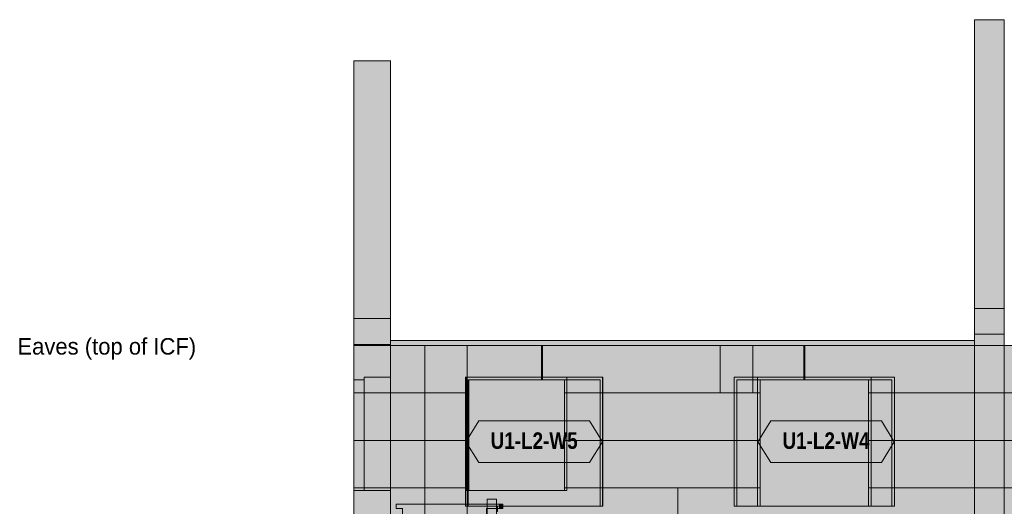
# Model space of a CAD drawing. Header units: millimetres. Extents: x 17 to 413, y 4 to 292.
# Tile 44 of 60: x 159 to 235, y 163 to 201. Entities that reach past the tile are written whole.
import ezdxf
from ezdxf.enums import TextEntityAlignment as Align

# ---------------------------------------------------------------- set-up
doc = ezdxf.new("R2010")
doc.units = ezdxf.units.MM
doc.linetypes.add('DASHED', pattern=[1.524, 1.27, -0.254])
for name, color, linetype in [('FILL-EPS', 7, 'Continuous'), ('FILL-LIGHT', 7, 'Continuous'), ('FILL-TIMBER', 7, 'Continuous'), ('FILL-WHITE', 7, 'Continuous'), ('LINE-C_2E8C94', 7, 'Continuous'), ('LINE-C_337880', 7, 'Continuous'), ('LINE-INK', 7, 'Continuous'), ('LINE-STEEL_GREY', 7, 'Continuous'), ('LINE-TEAL_DK', 7, 'Continuous'), ('LINE-TEAL_DK-DASH', 7, 'DASHED'), ('LINE-TIMBER_DK', 7, 'Continuous'), ('TEXT-STEEL', 7, 'Continuous'), ('TEXT-TEAL_DK', 7, 'Continuous')]:
    doc.layers.add(name, color=color, linetype=linetype)
doc.styles.add('OpenSansCondensed-Bold', font='OpenSansCondensed-Bold.ttf')

msp = doc.modelspace()

# ---------------------------------------------------------------- hatches: boundary and pattern name
at = {"layer": 'FILL-EPS', "true_color": 0xbae9e9}
h = msp.add_hatch(color=254, dxfattribs=at)
h.dxf.hatch_style = 1
h.paths.add_polyline_path([(232.357, 178.605), (232.357, 200.848), (232.865, 200.848), (234.643, 200.848), (234.643, 178.605), (232.865, 178.605)])
h = msp.add_hatch(color=254, dxfattribs=at)
h.dxf.hatch_style = 1
h.paths.add_polyline_path([(184.49, 177.815), (184.49, 197.689), (187.335, 197.689), (187.335, 197.692), (187.335, 197.689), (187.335, 197.689), (187.335, 177.871), (187.333, 177.871), (187.333, 177.815)])
at = {"layer": 'FILL-EPS', "true_color": 0xccffff}
h = msp.add_hatch(color=7, dxfattribs=at)
h.dxf.hatch_style = 1
h.paths.add_polyline_path([(232.356, 178.608), (232.357, 178.605), (234.643, 178.605), (234.643, 169.217), (234.643, 157.455), (232.357, 157.455), (232.357, 178.605)])
at = {"layer": 'FILL-EPS', "true_color": 0xbae9e9}
h = msp.add_hatch(color=254, dxfattribs=at)
h.dxf.hatch_style = 1
h.paths.add_polyline_path([(232.357, 176.614), (232.357, 178.605), (232.865, 178.605), (234.643, 178.605), (234.643, 176.614), (232.865, 176.614)])
at = {"layer": 'FILL-EPS', "true_color": 0xccffff}
h = msp.add_hatch(color=7, dxfattribs=at)
h.dxf.hatch_style = 1
h.paths.add_polyline_path([(232.357, 175.743), (232.357, 178.605), (234.643, 178.605), (234.643, 175.743)])
h = msp.add_hatch(color=7, dxfattribs=at)
h.dxf.hatch_style = 1
h.paths.add_polyline_path([(232.357, 178.605), (234.643, 178.605), (234.643, 169.226), (234.645, 169.213), (234.643, 169.212), (234.643, 157.455), (232.357, 157.455)])
h = msp.add_hatch(color=7, dxfattribs=at)
h.dxf.hatch_style = 1
h.paths.add_polyline_path([(232.357, 178.605), (234.643, 178.605), (234.643, 175.743), (232.357, 175.743)])
h = msp.add_hatch(color=7, dxfattribs=at)
h.dxf.hatch_style = 1
h.paths.add_polyline_path([(184.49, 177.815), (187.333, 177.815), (187.333, 175.756), (187.335, 175.756), (187.335, 175.743), (187.337, 175.743), (187.337, 169.217), (187.337, 169.217), (187.337, 169.217), (187.337, 157.455), (187.337, 157.455), (187.337, 157.447), (187.335, 157.455), (184.49, 157.455), (184.49, 169.226), (184.487, 169.226), (184.49, 169.226)])
at = {"layer": 'FILL-EPS', "true_color": 0xbae9e9}
h = msp.add_hatch(color=254, dxfattribs=at)
h.dxf.hatch_style = 1
h.paths.add_polyline_path([(184.49, 175.822), (184.49, 177.815), (187.333, 177.815), (187.333, 175.822)])
at = {"layer": 'FILL-EPS', "true_color": 0xccffff}
h = msp.add_hatch(color=7, dxfattribs=at)
h.dxf.hatch_style = 1
h.paths.add_polyline_path([(184.49, 177.815), (187.333, 177.815), (187.333, 175.756), (187.337, 175.756), (187.337, 157.455), (187.335, 157.455), (184.49, 157.455), (184.49, 169.202), (184.49, 169.217), (184.49, 169.217), (184.49, 169.217)])
h = msp.add_hatch(color=7, dxfattribs=at)
h.dxf.hatch_style = 1
h.paths.add_polyline_path([(184.49, 177.815), (187.333, 177.815), (187.333, 175.743), (187.335, 175.743), (187.335, 169.226), (187.335, 169.217), (187.335, 169.217), (187.335, 169.213), (187.335, 169.213), (187.335, 157.455), (184.49, 157.455), (184.49, 169.214), (184.49, 169.217), (184.49, 169.226)])
h = msp.add_hatch(color=7, dxfattribs=at)
h.dxf.hatch_style = 1
h.paths.add_polyline_path([(184.49, 177.815), (187.333, 177.815), (187.333, 175.738), (187.335, 175.743), (187.335, 169.217), (187.335, 157.455), (184.49, 157.455), (184.49, 169.202), (184.49, 169.217), (184.49, 169.217), (184.49, 169.217)])
h = msp.add_hatch(color=7, dxfattribs=at)
h.dxf.hatch_style = 1
h.paths.add_polyline_path([(232.357, 176.614), (234.643, 176.614), (234.643, 175.743), (232.357, 175.743)])
h = msp.add_hatch(color=7, dxfattribs=at)
h.dxf.hatch_style = 1
h.paths.add_polyline_path([(232.357, 175.743), (232.357, 176.614), (234.643, 176.614), (234.643, 175.743)])
h = msp.add_hatch(color=7, dxfattribs=at)
h.dxf.hatch_style = 1
h.paths.add_polyline_path([(184.49, 175.822), (187.333, 175.822), (187.333, 175.743), (187.337, 175.743), (187.337, 169.226), (187.337, 157.455), (184.49, 157.455), (184.49, 169.214), (184.49, 169.217)])
h = msp.add_hatch(color=7, dxfattribs=at)
h.dxf.hatch_style = 1
h.paths.add_polyline_path([(184.49, 169.225), (184.49, 169.226), (184.49, 175.822), (187.333, 175.822), (187.333, 175.733), (187.337, 175.743), (187.337, 169.226), (187.337, 169.217), (187.337, 157.455), (184.49, 157.455), (184.49, 169.21), (184.49, 169.226)])
h = msp.add_hatch(color=7, dxfattribs=at)
h.dxf.hatch_style = 1
h.paths.add_polyline_path([(187.324, 175.744), (187.324, 175.744), (187.324, 175.744), (187.324, 175.744), (187.324, 175.744), (187.324, 175.744), (187.324, 175.744), (187.324, 175.744), (187.324, 175.744), (187.324, 175.745), (187.324, 175.745), (187.324, 175.745), (187.325, 175.746), (187.337, 175.743)])
h = msp.add_hatch(color=7, dxfattribs=at)
h.dxf.hatch_style = 1
h.paths.add_polyline_path([(187.324, 175.744), (187.324, 175.744), (187.324, 175.744), (187.324, 175.744), (187.324, 175.744), (187.324, 175.744), (187.324, 175.744), (187.324, 175.744), (187.324, 175.744), (187.324, 175.744), (187.324, 175.745), (187.324, 175.745), (187.325, 175.745), (187.337, 175.743)])
h = msp.add_hatch(color=7, dxfattribs=at)
h.dxf.hatch_style = 1
h.paths.add_polyline_path([(187.337, 175.743), (279.663, 175.743), (279.663, 157.455), (187.337, 157.455)])
h.paths.add_polyline_path([(266.266, 173.109), (266.266, 164.571), (273.63, 164.571), (273.63, 173.109)], flags=0)
h.paths.add_polyline_path([(242.818, 173.109), (242.818, 163.351), (252.982, 163.351), (252.982, 173.109)], flags=0)
h.paths.add_polyline_path([(214.014, 173.109), (214.014, 163.351), (224.178, 163.351), (224.178, 173.109)], flags=0)
h.paths.add_polyline_path([(200.73, 164.571), (200.73, 173.109), (193.366, 173.109), (193.366, 164.571)], flags=0)
h = msp.add_hatch(color=7, dxfattribs=at)
h.dxf.hatch_style = 1
h.paths.add_polyline_path([(187.337, 157.455), (187.337, 175.743), (279.663, 175.743), (279.663, 157.455)])
h.paths.add_polyline_path([(273.83, 164.571), (273.83, 173.309), (266.066, 173.309), (266.066, 164.571)], flags=0)
h.paths.add_polyline_path([(242.618, 163.351), (253.182, 163.351), (253.182, 173.309), (242.618, 173.309)], flags=0)
h.paths.add_polyline_path([(213.814, 163.351), (224.378, 163.351), (224.378, 173.309), (213.814, 173.309)], flags=0)
h.paths.add_polyline_path([(193.166, 164.571), (200.93, 164.571), (200.93, 173.309), (193.166, 173.309)], flags=0)
h = msp.add_hatch(color=7, dxfattribs=at)
h.dxf.hatch_style = 1
h.paths.add_polyline_path([(187.337, 175.743), (279.663, 175.743), (279.663, 157.455), (187.337, 157.455)])
h.paths.add_polyline_path([(263.322, 173.309), (263.322, 163.351), (273.886, 163.351), (273.886, 173.309)], flags=0)
h.paths.add_polyline_path([(240.822, 173.309), (240.822, 163.351), (251.386, 163.351), (251.386, 173.309)], flags=0)
h.paths.add_polyline_path([(215.618, 173.309), (215.618, 163.351), (226.182, 163.351), (226.182, 173.309)], flags=0)
h.paths.add_polyline_path([(203.682, 173.309), (193.118, 173.309), (193.118, 163.351), (203.682, 163.351)], flags=0)
h = msp.add_hatch(color=7, dxfattribs=at)
h.dxf.hatch_style = 1
h.paths.add_polyline_path([(187.337, 157.455), (187.337, 175.743), (279.663, 175.743), (279.663, 157.455)])
h.paths.add_polyline_path([(273.686, 163.351), (273.686, 173.109), (263.522, 173.109), (263.522, 163.351)], flags=0)
h.paths.add_polyline_path([(241.022, 163.351), (251.186, 163.351), (251.186, 173.109), (241.022, 173.109)], flags=0)
h.paths.add_polyline_path([(215.818, 163.351), (225.982, 163.351), (225.982, 173.109), (215.818, 173.109)], flags=0)
h.paths.add_polyline_path([(203.482, 173.109), (193.318, 173.109), (193.318, 163.351), (203.482, 163.351)], flags=0)
h = msp.add_hatch(color=7, dxfattribs=at)
h.dxf.hatch_style = 1
h.paths.add_polyline_path([(184.49, 164.571), (184.49, 173.109), (185.295, 173.109), (185.295, 164.571)])
h = msp.add_hatch(color=7, dxfattribs=at)
h.dxf.hatch_style = 1
h.paths.add_polyline_path([(184.49, 173.109), (185.295, 173.109), (185.295, 164.571), (184.49, 164.571)])
h = msp.add_hatch(color=7, dxfattribs=at)
h.dxf.hatch_style = 1
h.paths.add_polyline_path([(185.295, 164.571), (185.295, 173.309), (187.335, 173.309), (187.335, 164.571)])
h = msp.add_hatch(color=7, dxfattribs=at)
h.dxf.hatch_style = 1
h.paths.add_polyline_path([(185.295, 173.309), (187.335, 173.309), (187.335, 164.571), (185.295, 164.571)])
h = msp.add_hatch(color=7, dxfattribs=at)
h.dxf.hatch_style = 1
h.paths.add_polyline_path([(193.118, 173.309), (203.682, 173.309), (203.682, 163.351), (203.482, 163.351), (203.482, 173.109), (193.318, 173.109), (193.318, 163.351), (193.118, 163.351)])
h = msp.add_hatch(color=7, dxfattribs=at)
h.dxf.hatch_style = 1
h.paths.add_polyline_path([(193.166, 173.309), (200.93, 173.309), (200.93, 164.571), (200.73, 164.571), (200.73, 173.109), (193.366, 173.109), (193.366, 164.571), (193.166, 164.571)])
h = msp.add_hatch(color=7, dxfattribs=at)
h.dxf.hatch_style = 1
h.paths.add_polyline_path([(213.814, 173.309), (224.378, 173.309), (224.378, 163.351), (224.178, 163.351), (224.178, 173.109), (214.014, 173.109), (214.014, 163.351), (213.814, 163.351)])
h = msp.add_hatch(color=7, dxfattribs=at)
h.dxf.hatch_style = 1
h.paths.add_polyline_path([(215.618, 173.309), (226.182, 173.309), (226.182, 163.351), (225.982, 163.351), (225.982, 173.109), (215.818, 173.109), (215.818, 163.351), (215.618, 163.351)])
h = msp.add_hatch(color=7, dxfattribs=at)
h.dxf.hatch_style = 1
h.paths.add_polyline_path([(187.337, 169.226), (187.34, 169.226), (187.337, 169.226)])
at = {"layer": 'FILL-LIGHT', "true_color": 0xd9d9d9}
h = msp.add_hatch(color=254, dxfattribs=at)
h.dxf.hatch_style = 1
h.paths.add_polyline_path([(187.335, 176.118), (232.357, 176.118), (232.357, 175.743), (187.335, 175.743)])
h = msp.add_hatch(color=254, dxfattribs=at)
h.dxf.hatch_style = 1
h.paths.add_polyline_path([(187.335, 175.743), (187.335, 176.118), (232.357, 176.118), (232.357, 175.743)])
h = msp.add_hatch(color=254, dxfattribs=at)
h.dxf.hatch_style = 1
h.paths.add_polyline_path([(187.335, 176.118), (232.357, 176.118), (232.357, 175.743), (187.335, 175.743)])
h = msp.add_hatch(color=254, dxfattribs=at)
h.dxf.hatch_style = 1
h.paths.add_polyline_path([(187.335, 175.743), (187.335, 176.118), (232.357, 176.118), (232.357, 175.743)])
at = {"layer": 'FILL-TIMBER', "true_color": 0xedd6a8}
h = msp.add_hatch(color=41, dxfattribs=at)
h.dxf.hatch_style = 1
h.paths.add_polyline_path([(187.762, 156.71), (188.242, 156.71), (188.242, 163.19), (187.762, 163.19), (187.762, 163.51), (195.994, 163.51), (195.994, 163.19), (194.738, 163.19), (194.738, 156.71), (195.994, 156.71), (195.994, 156.31), (187.762, 156.31)])
h.paths.add_polyline_path([(194.482, 156.71), (194.482, 163.19), (193.698, 163.19), (193.698, 156.71)], flags=0)
h.paths.add_polyline_path([(193.442, 156.71), (193.442, 163.19), (192.658, 163.19), (192.658, 156.71)], flags=0)
h.paths.add_polyline_path([(192.402, 156.71), (192.402, 163.19), (191.618, 163.19), (191.618, 156.71)], flags=0)
h.paths.add_polyline_path([(191.362, 156.71), (191.362, 163.19), (190.578, 163.19), (190.578, 156.71)], flags=0)
h.paths.add_polyline_path([(190.322, 156.71), (190.322, 163.19), (189.538, 163.19), (189.538, 156.71)], flags=0)
h.paths.add_polyline_path([(189.282, 156.71), (189.282, 163.19), (188.498, 163.19), (188.498, 156.71)], flags=0)
h = msp.add_hatch(color=41, dxfattribs=at)
h.dxf.hatch_style = 1
h.paths.add_polyline_path([(187.762, 163.19), (187.762, 163.51), (195.994, 163.51), (195.994, 163.19), (194.738, 163.19), (194.738, 156.71), (195.994, 156.71), (195.994, 156.31), (187.762, 156.31), (187.762, 156.71), (188.242, 156.71), (188.242, 163.19)])
h.paths.add_polyline_path([(194.482, 163.19), (193.698, 163.19), (193.698, 156.71), (194.482, 156.71)], flags=0)
h.paths.add_polyline_path([(193.442, 163.19), (192.658, 163.19), (192.658, 156.71), (193.442, 156.71)], flags=0)
h.paths.add_polyline_path([(192.402, 163.19), (191.618, 163.19), (191.618, 156.71), (192.402, 156.71)], flags=0)
h.paths.add_polyline_path([(191.362, 163.19), (190.578, 163.19), (190.578, 156.71), (191.362, 156.71)], flags=0)
h.paths.add_polyline_path([(190.322, 163.19), (189.538, 163.19), (189.538, 156.71), (190.322, 156.71)], flags=0)
h.paths.add_polyline_path([(189.282, 163.19), (188.498, 163.19), (188.498, 156.71), (189.282, 156.71)], flags=0)
h = msp.add_hatch(color=41, dxfattribs=at)
h.dxf.hatch_style = 1
h.paths.add_polyline_path([(194.778, 153.921), (194.778, 163.91), (195.498, 163.91), (195.498, 153.921)])
h = msp.add_hatch(color=41, dxfattribs=at)
h.dxf.hatch_style = 1
h.paths.add_polyline_path([(194.778, 153.921), (194.778, 163.91), (195.498, 163.91), (195.498, 163.35), (195.57, 163.35), (195.57, 162.95), (195.498, 162.95), (195.498, 153.921)])
h = msp.add_hatch(color=41, dxfattribs=at)
h.dxf.hatch_style = 1
h.paths.add_polyline_path([(195.738, 163.51), (195.994, 163.51), (195.994, 163.19), (195.738, 163.19)])
h = msp.add_hatch(color=41, dxfattribs=at)
h.dxf.hatch_style = 1
h.paths.add_polyline_path([(195.738, 163.19), (195.738, 163.51), (195.994, 163.51), (195.994, 163.19)])
at = {"layer": 'FILL-WHITE', "true_color": 0xffffff}
h = msp.add_hatch(color=7, dxfattribs=at)
h.dxf.hatch_style = 1
h.paths.add_polyline_path([(193.118, 163.351), (193.118, 173.305), (203.678, 173.305), (203.678, 163.351)])
h = msp.add_hatch(color=7, dxfattribs=at)
h.dxf.hatch_style = 1
h.paths.add_polyline_path([(193.118, 173.305), (203.678, 173.305), (203.678, 163.351), (193.118, 163.351)])
h = msp.add_hatch(color=7, dxfattribs=at)
h.dxf.hatch_style = 1
h.paths.add_polyline_path([(193.118, 173.305), (203.678, 173.305), (203.678, 163.351), (193.118, 163.351)])
h = msp.add_hatch(color=7, dxfattribs=at)
h.dxf.hatch_style = 1
h.paths.add_polyline_path([(215.618, 163.351), (215.618, 173.305), (226.178, 173.305), (226.178, 163.351)])
h = msp.add_hatch(color=7, dxfattribs=at)
h.dxf.hatch_style = 1
h.paths.add_polyline_path([(215.618, 173.305), (226.178, 173.305), (226.178, 163.351), (215.618, 163.351)])
h = msp.add_hatch(color=7, dxfattribs=at)
h.dxf.hatch_style = 1
h.paths.add_polyline_path([(215.618, 173.305), (226.178, 173.305), (226.178, 163.351), (215.618, 163.351)])
h = msp.add_hatch(color=7, dxfattribs=at)
h.dxf.hatch_style = 1
h.paths.add_polyline_path([(193.132, 168.328), (194.132, 169.928), (202.665, 169.928), (203.665, 168.328), (202.665, 166.728), (194.132, 166.728)])
h = msp.add_hatch(color=7, dxfattribs=at)
h.dxf.hatch_style = 1
h.paths.add_polyline_path([(215.632, 168.328), (216.632, 169.928), (225.165, 169.928), (226.165, 168.328), (225.165, 166.728), (216.632, 166.728)])

# ---------------------------------------------------------------- linework, layer by layer
at = {"layer": 'LINE-C_2E8C94', "lineweight": 5}
for points in [[(232.357, 178.605), (232.357, 178.605), (232.357, 200.848), (232.865, 200.848), (234.643, 200.848), (234.643, 178.605), (232.865, 178.605)], [(184.49, 177.815), (184.49, 177.815), (184.49, 177.815), (184.49, 177.815), (184.49, 197.689), (187.335, 197.689), (187.335, 197.692), (187.335, 197.689), (187.335, 197.689), (187.335, 177.871), (187.333, 177.871), (187.333, 177.815), (184.49, 177.815)], [(232.356, 178.608), (232.357, 178.605), (234.643, 178.605), (234.643, 169.217), (234.643, 169.217), (234.643, 157.455), (232.357, 157.455), (232.357, 157.455), (232.357, 178.605), (232.357, 178.605)], [(232.357, 176.614), (232.357, 178.605), (232.865, 178.605), (234.643, 178.605), (234.643, 178.605), (234.643, 178.605), (234.643, 176.614), (232.865, 176.614), (232.865, 176.614), (232.865, 176.614)], [(232.357, 175.743), (232.357, 178.605), (234.643, 178.605), (234.643, 175.743)], [(232.357, 178.605), (234.643, 178.605), (234.643, 169.226), (234.645, 169.213), (234.643, 169.212), (234.643, 157.455), (234.643, 157.455), (232.357, 157.455), (232.357, 178.605)], [(232.357, 178.605), (234.643, 178.605), (234.643, 175.743), (232.357, 175.743)], [(184.49, 177.815), (187.333, 177.815), (187.333, 175.756), (187.335, 175.756), (187.335, 175.743), (187.337, 175.743), (187.337, 169.217), (187.337, 169.217), (187.337, 169.217), (187.337, 157.455), (187.337, 157.455), (187.337, 157.455), (187.337, 157.447), (187.335, 157.455), (184.49, 157.455), (184.49, 169.226), (184.487, 169.226), (184.49, 169.226)], [(184.49, 175.822), (184.49, 177.815), (187.333, 177.815), (187.333, 177.815), (187.333, 175.822), (184.49, 175.822)], [(184.49, 177.815), (184.49, 177.815), (187.333, 177.815), (187.333, 175.756), (187.337, 175.756), (187.337, 157.455), (187.335, 157.455), (187.335, 157.455), (184.49, 157.455), (184.49, 169.202), (184.49, 169.217), (184.49, 169.217), (184.49, 169.217)], [(184.49, 177.815), (187.333, 177.815), (187.333, 175.743), (187.335, 175.743), (187.335, 169.226), (187.335, 169.217), (187.335, 169.217), (187.335, 169.213), (187.335, 169.213), (187.335, 157.455), (184.49, 157.455), (184.49, 169.214), (184.49, 169.217), (184.49, 169.226)], [(184.49, 177.815), (184.49, 177.815), (187.333, 177.815), (187.333, 175.738), (187.335, 175.743), (187.335, 175.743), (187.335, 169.217), (187.335, 157.455), (184.49, 157.455), (184.49, 169.202), (184.49, 169.217), (184.49, 169.217), (184.49, 169.217)], [(232.357, 176.614), (232.357, 176.614), (234.643, 176.614), (234.643, 175.743), (234.643, 175.743), (232.357, 175.743)], [(232.357, 175.743), (232.357, 176.614), (234.643, 176.614), (234.643, 176.614), (234.643, 175.743)], [(184.49, 175.822), (187.333, 175.822), (187.333, 175.743), (187.337, 175.743), (187.337, 169.226), (187.337, 157.455), (184.49, 157.455), (184.49, 169.214), (184.49, 169.217)], [(184.49, 169.225), (184.49, 169.226), (184.49, 175.822), (187.333, 175.822), (187.333, 175.733), (187.337, 175.743), (187.337, 169.226), (187.337, 169.217), (187.337, 157.455), (184.49, 157.455), (184.49, 157.455), (184.49, 169.21), (184.49, 169.226)], [(187.324, 175.744), (187.324, 175.744), (187.324, 175.744), (187.324, 175.744), (187.324, 175.744), (187.324, 175.744), (187.324, 175.744), (187.324, 175.744), (187.324, 175.744), (187.324, 175.745), (187.324, 175.745), (187.324, 175.745), (187.325, 175.746), (187.337, 175.743)], [(187.324, 175.744), (187.324, 175.744), (187.324, 175.744), (187.324, 175.744), (187.324, 175.744), (187.324, 175.744), (187.324, 175.744), (187.324, 175.744), (187.324, 175.744), (187.324, 175.744), (187.324, 175.745), (187.324, 175.745), (187.325, 175.745), (187.337, 175.743)], [(187.337, 175.743), (279.663, 175.743), (279.663, 157.455), (187.337, 157.455)], [(187.337, 157.455), (187.337, 175.743), (279.663, 175.743), (279.663, 157.455)], [(187.337, 175.743), (279.663, 175.743), (279.663, 157.455), (187.337, 157.455)], [(187.337, 157.455), (187.337, 175.743), (279.663, 175.743), (279.663, 157.455)], [(184.49, 164.571), (184.49, 173.109), (185.295, 173.109), (185.295, 173.109), (185.295, 164.571), (184.49, 164.571)], [(184.49, 173.109), (184.49, 173.109), (185.295, 173.109), (185.295, 164.571), (185.295, 164.571), (185.295, 164.571), (185.295, 164.571), (184.49, 164.571)], [(185.295, 164.571), (185.295, 173.309), (187.335, 173.309), (187.335, 164.571)], [(185.295, 173.309), (187.335, 173.309), (187.335, 164.571), (185.295, 164.571)], [(203.682, 173.309), (193.118, 173.309), (193.118, 163.351), (203.682, 163.351)], [(193.118, 173.309), (203.682, 173.309), (203.682, 163.351), (203.482, 163.351), (203.482, 173.109), (193.318, 173.109), (193.318, 163.351), (193.118, 163.351)], [(193.166, 173.309), (200.93, 173.309), (200.93, 164.571), (200.73, 164.571), (200.73, 173.109), (193.366, 173.109), (193.366, 164.571), (193.166, 164.571)], [(193.166, 164.571), (200.93, 164.571), (200.93, 173.309), (193.166, 173.309)], [(203.482, 173.109), (193.318, 173.109), (193.318, 163.351), (203.482, 163.351)], [(200.73, 164.571), (200.73, 173.109), (193.366, 173.109), (193.366, 164.571)], [(213.814, 173.309), (224.378, 173.309), (224.378, 163.351), (224.178, 163.351), (224.178, 173.109), (214.014, 173.109), (214.014, 163.351), (213.814, 163.351)], [(213.814, 163.351), (224.378, 163.351), (224.378, 173.309), (213.814, 173.309)], [(214.014, 173.109), (214.014, 163.351), (224.178, 163.351), (224.178, 173.109)], [(215.618, 173.309), (215.618, 163.351), (226.182, 163.351), (226.182, 173.309)], [(215.618, 173.309), (226.182, 173.309), (226.182, 163.351), (225.982, 163.351), (225.982, 173.109), (215.818, 173.109), (215.818, 163.351), (215.618, 163.351)], [(215.818, 163.351), (225.982, 163.351), (225.982, 173.109), (215.818, 173.109)], [(187.337, 169.226), (187.34, 169.226), (187.337, 169.226)]]:
    msp.add_lwpolyline(points, close=True, dxfattribs=at)
at = {"layer": 'LINE-C_337880', "lineweight": 5}
for p, q in [((184.498, 175.743), (187.325, 175.743)), ((184.498, 175.743), (187.329, 175.743)), ((184.498, 175.743), (187.325, 175.743)), ((184.498, 175.743), (187.325, 175.743)), ((184.498, 175.743), (187.327, 175.743)), ((184.498, 175.743), (187.325, 175.743)), ((189.977, 172.086), (189.977, 175.735)), ((189.977, 172.086), (189.977, 175.735)), ((193.228, 172.086), (193.228, 175.735)), ((193.228, 173.317), (193.228, 175.735)), ((198.956, 173.317), (198.956, 175.735)), ((198.956, 173.117), (198.956, 175.735)), ((199.032, 173.317), (199.032, 175.735)), ((199.032, 173.117), (199.032, 175.735)), ((212.735, 172.086), (212.735, 175.735)), ((212.735, 172.086), (212.735, 175.735)), ((215.25, 172.086), (215.25, 175.735)), ((215.25, 172.086), (215.25, 175.735)), ((219.2, 173.117), (219.2, 175.735)), ((219.2, 173.317), (219.2, 175.735)), ((219.276, 173.117), (219.276, 175.735)), ((219.276, 173.317), (219.276, 175.735)), ((232.357, 172.086), (232.357, 175.735)), ((232.357, 172.086), (232.357, 175.735)), ((232.365, 175.743), (234.635, 175.743)), ((232.365, 175.743), (234.635, 175.743)), ((193.228, 172.086), (193.228, 173.301)), ((198.956, 173.117), (198.956, 173.301)), ((199.032, 173.117), (199.032, 173.301)), ((219.2, 173.117), (219.2, 173.301)), ((219.276, 173.117), (219.276, 173.301)), ((184.498, 172.086), (187.329, 172.086)), ((184.498, 172.086), (187.329, 172.086)), ((184.498, 172.086), (187.327, 172.086)), ((184.498, 172.086), (185.287, 172.086)), ((184.498, 172.086), (185.287, 172.086)), ((184.498, 172.086), (187.327, 172.086)), ((184.498, 172.086), (187.329, 172.086)), ((184.498, 172.086), (187.329, 172.086)), ((185.303, 172.086), (187.327, 172.086)), ((185.303, 172.086), (187.327, 172.086)), ((187.345, 172.086), (189.977, 172.086)), ((187.345, 172.086), (189.977, 172.086)), ((187.345, 172.086), (189.977, 172.086)), ((187.345, 172.086), (189.977, 172.086)), ((189.977, 168.428), (189.977, 172.086)), ((189.977, 172.086), (193.228, 172.086)), ((189.977, 168.428), (189.977, 172.086)), ((189.977, 172.086), (193.158, 172.086)), ((189.977, 172.086), (193.11, 172.086)), ((189.977, 172.086), (193.228, 172.086)), ((193.228, 168.428), (193.228, 172.086)), ((193.228, 168.428), (193.228, 172.086)), ((200.738, 172.086), (212.735, 172.086)), ((200.738, 172.086), (200.922, 172.086)), ((200.938, 172.086), (212.735, 172.086)), ((203.49, 172.086), (203.674, 172.086)), ((203.49, 172.086), (215.25, 172.086)), ((203.69, 172.086), (215.25, 172.086)), ((212.735, 172.086), (214.006, 172.086)), ((212.735, 172.086), (213.806, 172.086)), ((213.822, 172.086), (214.006, 172.086)), ((215.25, 172.086), (215.61, 172.086)), ((215.25, 172.086), (215.81, 172.086)), ((215.626, 172.086), (215.81, 172.086)), ((224.186, 172.086), (238.009, 172.086)), ((224.186, 172.086), (224.37, 172.086)), ((224.386, 172.086), (232.357, 172.086)), ((225.99, 172.086), (226.174, 172.086)), ((225.99, 172.086), (234.758, 172.086)), ((226.19, 172.086), (232.357, 172.086)), ((232.357, 168.428), (232.357, 172.086)), ((232.357, 172.086), (234.643, 172.086)), ((232.357, 168.428), (232.357, 172.086)), ((232.357, 172.086), (234.643, 172.086)), ((232.365, 172.086), (234.635, 172.086)), ((232.365, 172.086), (234.635, 172.086)), ((184.498, 168.428), (187.329, 168.428)), ((184.498, 168.428), (187.329, 168.428)), ((184.498, 168.428), (187.327, 168.428)), ((184.498, 168.428), (185.287, 168.428)), ((184.498, 168.428), (185.287, 168.428)), ((184.498, 168.428), (187.327, 168.428)), ((184.498, 168.428), (187.329, 168.428)), ((184.498, 168.428), (187.329, 168.428)), ((185.303, 168.428), (187.327, 168.428)), ((185.303, 168.428), (187.327, 168.428)), ((187.345, 168.428), (189.977, 168.428)), ((187.345, 168.428), (189.977, 168.428)), ((187.345, 168.428), (189.977, 168.428)), ((187.345, 168.428), (189.977, 168.428)), ((189.977, 168.428), (193.228, 168.428)), ((189.977, 168.428), (193.158, 168.428)), ((189.977, 164.771), (189.977, 168.428)), ((189.977, 168.428), (193.11, 168.428)), ((189.977, 164.771), (189.977, 168.428)), ((189.977, 168.428), (193.228, 168.428)), ((193.228, 164.771), (193.228, 168.428)), ((193.228, 164.771), (193.228, 168.428)), ((200.738, 168.428), (214.006, 168.428)), ((200.738, 168.428), (200.922, 168.428)), ((200.938, 168.428), (213.806, 168.428)), ((203.49, 168.428), (203.674, 168.428)), ((203.49, 168.428), (215.81, 168.428)), ((203.69, 168.428), (215.61, 168.428)), ((213.822, 168.428), (214.006, 168.428)), ((215.626, 168.428), (215.81, 168.428)), ((224.186, 168.428), (242.81, 168.428)), ((224.186, 168.428), (224.37, 168.428)), ((224.386, 168.428), (232.357, 168.428)), ((225.99, 168.428), (226.174, 168.428)), ((225.99, 168.428), (241.014, 168.428)), ((226.19, 168.428), (232.357, 168.428)), ((232.357, 164.771), (232.357, 168.428)), ((232.357, 168.428), (234.643, 168.428)), ((232.357, 164.771), (232.357, 168.428)), ((232.357, 168.428), (234.643, 168.428)), ((232.365, 168.428), (234.635, 168.428)), ((232.365, 168.428), (234.635, 168.428)), ((184.498, 164.771), (187.329, 164.771)), ((184.498, 164.771), (187.329, 164.771)), ((184.498, 164.771), (187.327, 164.771)), ((184.498, 164.771), (185.287, 164.771)), ((184.498, 164.771), (185.287, 164.771)), ((184.498, 164.771), (187.327, 164.771)), ((184.498, 164.771), (187.329, 164.771)), ((184.498, 164.771), (187.329, 164.771)), ((185.303, 164.771), (187.327, 164.771)), ((185.303, 164.771), (187.327, 164.771)), ((187.345, 164.771), (189.977, 164.771)), ((187.345, 164.771), (189.977, 164.771)), ((187.345, 164.771), (189.977, 164.771)), ((187.345, 164.771), (189.977, 164.771)), ((189.977, 161.113), (189.977, 164.771)), ((189.977, 164.771), (193.228, 164.771)), ((189.977, 161.113), (189.977, 164.771)), ((189.977, 164.771), (193.158, 164.771)), ((189.977, 164.771), (193.11, 164.771)), ((189.977, 164.771), (193.228, 164.771)), ((193.228, 163.359), (193.228, 164.771)), ((193.228, 161.113), (193.228, 164.771)), ((200.738, 164.771), (209.484, 164.771)), ((200.738, 164.771), (200.922, 164.771)), ((200.938, 164.771), (209.484, 164.771)), ((203.49, 164.771), (203.674, 164.771)), ((203.49, 164.771), (215.81, 164.771)), ((203.69, 164.771), (215.61, 164.771)), ((209.484, 161.113), (209.484, 164.771)), ((209.484, 164.771), (214.006, 164.771)), ((209.484, 161.113), (209.484, 164.771)), ((209.484, 164.771), (213.806, 164.771)), ((213.822, 164.771), (214.006, 164.771)), ((215.626, 164.771), (215.81, 164.771)), ((224.186, 164.771), (234.758, 164.771)), ((224.186, 164.771), (224.37, 164.771)), ((224.386, 164.771), (232.357, 164.771)), ((225.99, 164.771), (226.174, 164.771)), ((225.99, 164.771), (238.009, 164.771)), ((226.19, 164.771), (232.357, 164.771)), ((232.357, 161.113), (232.357, 164.771)), ((232.357, 164.771), (234.643, 164.771)), ((232.357, 161.113), (232.357, 164.771)), ((232.357, 164.771), (234.643, 164.771)), ((232.365, 164.771), (234.635, 164.771)), ((232.365, 164.771), (234.635, 164.771))]:
    msp.add_line(p, q, dxfattribs=at)
at = {"layer": 'LINE-INK', "lineweight": 5}
for points in [[(193.118, 163.351), (193.118, 163.352), (193.118, 173.305), (193.118, 173.305), (193.119, 173.305), (203.678, 173.305), (203.678, 173.305), (203.678, 173.305), (203.678, 163.352), (203.678, 163.351), (203.678, 163.351), (193.119, 163.351)], [(193.118, 163.351), (193.118, 163.352), (193.118, 173.305), (193.118, 173.305), (193.119, 173.305), (203.678, 173.305), (203.678, 173.305), (203.678, 173.305), (203.678, 163.352), (203.678, 163.351), (203.678, 163.351), (193.119, 163.351)], [(215.618, 163.351), (215.618, 163.352), (215.618, 173.305), (215.618, 173.305), (215.619, 173.305), (226.178, 173.305), (226.178, 173.305), (226.178, 173.305), (226.178, 163.352), (226.178, 163.351), (226.178, 163.351), (215.619, 163.351)], [(215.618, 163.351), (215.618, 163.352), (215.618, 173.305), (215.618, 173.305), (215.619, 173.305), (226.178, 173.305), (226.178, 173.305), (226.178, 173.305), (226.178, 163.352), (226.178, 163.351), (226.178, 163.351), (215.619, 163.351)]]:
    msp.add_lwpolyline(points, close=True, dxfattribs=at)
at = {"layer": 'LINE-STEEL_GREY', "lineweight": 5}
for points in [[(187.335, 176.118), (232.357, 176.118), (232.357, 175.743), (187.335, 175.743)], [(187.335, 175.743), (187.335, 176.118), (232.357, 176.118), (232.357, 175.743)], [(187.335, 176.118), (232.357, 176.118), (232.357, 175.743), (187.335, 175.743)], [(187.335, 175.743), (187.335, 176.118), (232.357, 176.118), (232.357, 175.743)]]:
    msp.add_lwpolyline(points, close=True, dxfattribs=at)
at = {"layer": 'LINE-TEAL_DK', "lineweight": 5}
for points in [[(193.132, 168.328), (194.132, 169.928), (202.665, 169.928), (203.665, 168.328), (202.665, 166.728), (194.132, 166.728)], [(215.632, 168.328), (216.632, 169.928), (225.165, 169.928), (226.165, 168.328), (225.165, 166.728), (216.632, 166.728)]]:
    msp.add_lwpolyline(points, close=True, dxfattribs=at)
at = {"layer": 'LINE-TEAL_DK-DASH', "lineweight": 5}
for p, q in [((198.994, 173.317), (198.994, 175.735)), ((198.994, 173.117), (198.994, 175.735)), ((219.238, 173.117), (219.238, 175.735)), ((219.238, 173.317), (219.238, 175.735)), ((198.994, 173.117), (198.994, 173.301)), ((219.238, 173.117), (219.238, 173.301))]:
    msp.add_line(p, q, dxfattribs=at)
at = {"layer": 'LINE-TIMBER_DK', "lineweight": 5}
for points in [[(187.762, 156.71), (187.762, 156.71), (188.242, 156.71), (188.242, 163.19), (187.762, 163.19), (187.762, 163.51), (195.994, 163.51), (195.994, 163.19), (194.738, 163.19), (194.738, 156.71), (195.994, 156.71), (195.994, 156.31), (195.994, 156.31), (187.762, 156.31)], [(187.762, 163.19), (187.762, 163.51), (195.994, 163.51), (195.994, 163.19), (194.738, 163.19), (194.738, 156.71), (195.994, 156.71), (195.994, 156.71), (195.994, 156.31), (187.762, 156.31), (187.762, 156.31), (187.762, 156.71), (188.242, 156.71), (188.242, 163.19)], [(194.778, 153.921), (194.778, 163.91), (194.778, 163.91), (195.498, 163.91), (195.498, 153.921), (195.498, 153.921)], [(194.778, 153.921), (194.778, 153.921), (194.778, 163.91), (195.498, 163.91), (195.498, 163.91), (195.498, 163.35), (195.57, 163.35), (195.57, 162.95), (195.498, 162.95), (195.498, 153.921)], [(195.738, 163.51), (195.994, 163.51), (195.994, 163.19), (195.738, 163.19)], [(195.738, 163.19), (195.738, 163.51), (195.994, 163.51), (195.994, 163.19)]]:
    msp.add_lwpolyline(points, close=True, dxfattribs=at)

# ---------------------------------------------------------------- texts
at = {"layer": 'TEXT-STEEL'}
msp.add_text('Eaves (top of ICF)', height=1.27, dxfattribs=at).set_placement((158.564, 175.042))
at = {"layer": 'TEXT-TEAL_DK', "style": 'OpenSansCondensed-Bold'}
for s, p in [('U1-L2-W5', (198.398, 167.778)), ('U1-L2-W4', (220.898, 167.778))]:
    msp.add_text(s, height=1.27, dxfattribs=at).set_placement(p, align=Align.CENTER)

doc.saveas('drawing.dxf')
